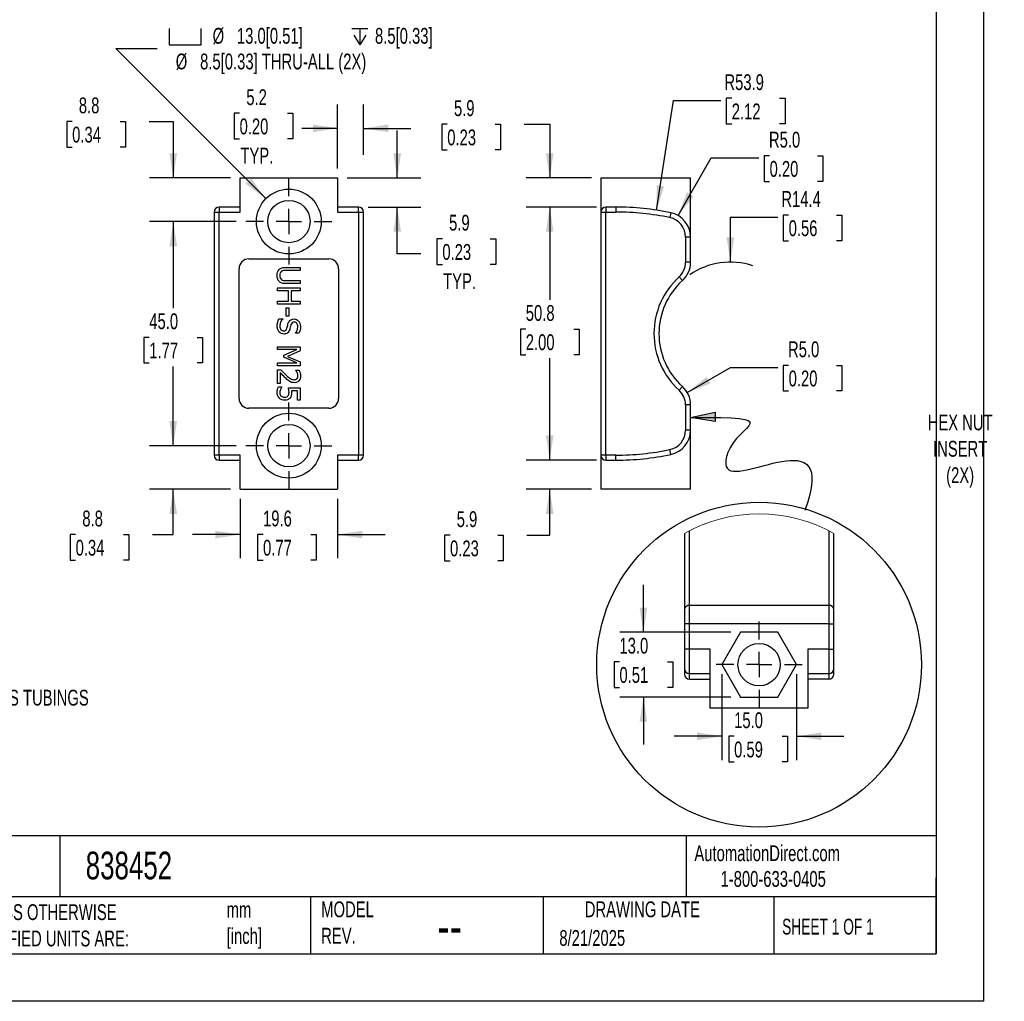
# Model space of a CAD drawing. Header units: millimetres. Extents: x 0 to 423, y 0 to 324.
# Tile 3 of 4: x 226 to 423, y 0 to 197. Entities that reach past the tile are written whole.
import ezdxf

# ---------------------------------------------------------------- set-up
doc = ezdxf.new("R2010")
doc.units = ezdxf.units.MM
doc.header["$LTSCALE"] = 1.5
doc.linetypes.add('CENTERX2', pattern=[20.32, 12.7, -2.54, 2.54, -2.54])
doc.layers.add('CENTER', color=40, linetype='CENTERX2')
doc.layers.add('DIMENSIONS', color=140, linetype='Continuous', lineweight=25)
doc.layers.add('TEXT', color=140, linetype='Continuous', lineweight=25)
doc.styles.add('SLDTEXTSTYLE0', font='TXT', dxfattribs={"width": 0.7})
doc.styles.add('SLDTEXTSTYLE1', font='TXT', dxfattribs={"width": 0.65})
doc.dimstyles.new('SLDDIMSTYLE0', dxfattribs={"dimtxt": 3.237012, "dimasz": 4.953, "dimexe": 0, "dimexo": 0.0625, "dimgap": 0.809253, "dimtad": 0, "dimtih": 1, "dimtoh": 1, "dimdec": 1, "dimrnd": 1e-09, "dimzin": 4, "dimdsep": 46, "dimtxsty": 'SLDTEXTSTYLE0', "dimsah": 1, "dimcen": 0.09, "dimadec": 0, "dimazin": 1, "dimtfac": 1, "dimtdec": 1, "dimtmove": 0, "dimatfit": 0, "dimfxl": 0, "dimfrac": 2, "dimtolj": 1, "dimtzin": 12, "dimarcsym": 0})
doc.dimstyles.new('SLDDIMSTYLE1', dxfattribs={"dimtxt": 3.237012, "dimasz": 4.953, "dimexe": 0, "dimexo": 0.0625, "dimgap": 0.809253, "dimtad": 0, "dimtih": 1, "dimtoh": 1, "dimdec": 1, "dimrnd": 1e-09, "dimzin": 12, "dimdsep": 46, "dimtxsty": 'SLDTEXTSTYLE0', "dimsah": 1, "dimcen": 0.09, "dimadec": 0, "dimazin": 3, "dimtfac": 1, "dimtdec": 1, "dimtmove": 0, "dimatfit": 0, "dimfxl": 0, "dimfrac": 2, "dimtolj": 1, "dimtzin": 12, "dimarcsym": 0})
doc.dimstyles.new('SLDDIMSTYLE2', dxfattribs={"dimtxt": 3.237012, "dimasz": 4.953, "dimexe": 0, "dimexo": 0.0625, "dimgap": 0.809253, "dimtad": 0, "dimtih": 1, "dimtoh": 1, "dimdec": 1, "dimrnd": 1e-09, "dimzin": 4, "dimdsep": 46, "dimtxsty": 'SLDTEXTSTYLE0', "dimsah": 1, "dimcen": 0.09, "dimadec": 0, "dimazin": 1, "dimtfac": 1, "dimtdec": 1, "dimtofl": 0, "dimtmove": 0, "dimatfit": 3, "dimfxl": 0, "dimfrac": 2, "dimtolj": 1, "dimtzin": 12, "dimarcsym": 0})
doc.dimstyles.new('SLDDIMSTYLE3', dxfattribs={"dimtxt": 3.237012, "dimasz": 4.953, "dimexe": 0, "dimexo": 0.0625, "dimgap": 0.809253, "dimtad": 0, "dimtih": 1, "dimtoh": 1, "dimdec": 1, "dimrnd": 1e-09, "dimzin": 12, "dimdsep": 46, "dimtxsty": 'SLDTEXTSTYLE0', "dimsah": 1, "dimcen": 0, "dimadec": 0, "dimazin": 3, "dimtfac": 1, "dimtdec": 1, "dimtofl": 0, "dimtmove": 0, "dimatfit": 3, "dimfxl": 0, "dimfrac": 2, "dimtolj": 1, "dimtzin": 12, "dimarcsym": 0})
doc.dimstyles.new('SLDDIMSTYLE4', dxfattribs={"dimtxt": 3.237012, "dimasz": 4.953, "dimexe": 0, "dimexo": 0.0625, "dimgap": 0.809253, "dimtad": 0, "dimtih": 1, "dimtoh": 1, "dimdec": 1, "dimrnd": 1e-09, "dimzin": 12, "dimdsep": 46, "dimtxsty": 'SLDTEXTSTYLE0', "dimsah": 1, "dimcen": 0, "dimadec": 0, "dimazin": 3, "dimtfac": 1, "dimtdec": 1, "dimtofl": 0, "dimtmove": 0, "dimatfit": 3, "dimfxl": 0, "dimfrac": 2, "dimtolj": 1, "dimtzin": 12, "dimarcsym": 0})
doc.dimstyles.new('SLDDIMSTYLE5', dxfattribs={"dimtxt": 3.237012, "dimasz": 4.953, "dimexe": 0, "dimexo": 0.0625, "dimgap": 0.809253, "dimtad": 0, "dimtih": 1, "dimtoh": 1, "dimdec": 1, "dimrnd": 1e-09, "dimzin": 4, "dimdsep": 46, "dimtxsty": 'SLDTEXTSTYLE0', "dimsah": 1, "dimcen": 0, "dimadec": 0, "dimazin": 1, "dimtfac": 1, "dimtdec": 1, "dimtofl": 0, "dimtmove": 0, "dimatfit": 3, "dimfxl": 0, "dimfrac": 2, "dimtolj": 1, "dimtzin": 12, "dimarcsym": 0})
doc.dimstyles.new('SLDDIMSTYLE6', dxfattribs={"dimtxt": 3.237012, "dimasz": 4.953, "dimexe": 0, "dimexo": 0.0625, "dimgap": 0.809253, "dimtad": 0, "dimtih": 1, "dimtoh": 1, "dimdec": 1, "dimrnd": 1e-09, "dimzin": 12, "dimdsep": 46, "dimtxsty": 'SLDTEXTSTYLE0', "dimsah": 1, "dimcen": 0.09, "dimadec": 0, "dimazin": 3, "dimtfac": 1, "dimtdec": 1, "dimtofl": 0, "dimtmove": 0, "dimatfit": 3, "dimfxl": 0, "dimfrac": 2, "dimtolj": 1, "dimtzin": 12, "dimarcsym": 0})

# ---------------------------------------------------------------- blocks, each defined once
blk = doc.blocks.new('_D_8')
at = {"layer": 'DIMENSIONS'}
for p, q in [((269.8, 100.87), (269.8, 88.93)), ((289.4, 100.87), (289.4, 88.93)), ((269.8, 93.69), (260.27, 93.69)), ((274.42, 93.69), (273.33, 93.69)), ((273.33, 93.69), (273.33, 88.55)), ((284.04, 93.69), (285.12, 93.69)), ((285.12, 93.69), (285.12, 88.55)), ((289.4, 93.69), (298.92, 93.69)), ((273.33, 88.55), (274.42, 88.55)), ((285.12, 88.55), (284.04, 88.55))]:
    blk.add_line(p, q, dxfattribs=at)
for points in [[(269.8, 93.69), (264.85, 94.46), (264.85, 92.93)], [(289.4, 93.69), (294.35, 92.93), (294.35, 94.46)]]:
    blk.add_solid(points, dxfattribs=at)
at = {"layer": 'DIMENSIONS', "char_height": 3.175, "attachment_point": 1, "style": 'SLDTEXTSTYLE0'}
for s, insert in [('19.6', (274.42, 98.51)), ('0.77', (274.42, 92.64))]:
    blk.add_mtext(s, dxfattribs=dict(at, insert=insert))
blk = doc.blocks.new('_D_9')
at = {"layer": 'DIMENSIONS'}
for p, q in [((256.39, 111.53), (256.39, 121.05)), ((269.05, 111.53), (251.62, 111.53)), ((267.89, 102.78), (251.62, 102.78)), ((256.39, 93.69), (256.39, 102.78)), ((236.78, 93.69), (235.69, 93.69)), ((235.69, 93.69), (235.69, 88.55)), ((246.4, 93.69), (247.49, 93.69)), ((247.49, 93.69), (247.49, 88.55)), ((252.23, 93.69), (256.39, 93.69)), ((235.69, 88.55), (236.78, 88.55)), ((247.49, 88.55), (246.4, 88.55))]:
    blk.add_line(p, q, dxfattribs=at)
for points in [[(256.39, 111.53), (257.15, 116.48), (255.62, 116.48)], [(256.39, 102.78), (255.62, 97.83), (257.15, 97.83)]]:
    blk.add_solid(points, dxfattribs=at)
at = {"layer": 'DIMENSIONS', "char_height": 3.175, "attachment_point": 1, "style": 'SLDTEXTSTYLE0'}
for s, insert in [('8.8', (238.13, 98.51)), ('0.34', (236.78, 92.64))]:
    blk.add_mtext(s, dxfattribs=dict(at, insert=insert))
blk = doc.blocks.new('_D_10')
at = {"layer": 'DIMENSIONS'}
for p, q in [((269.05, 156.53), (251.62, 156.53)), ((256.39, 156.53), (256.39, 139.15)), ((251.58, 133.28), (250.49, 133.28)), ((250.49, 133.28), (250.49, 128.14)), ((261.2, 133.28), (262.28, 133.28)), ((262.28, 133.28), (262.28, 128.14)), ((250.49, 128.14), (251.58, 128.14)), ((256.39, 111.53), (256.39, 127.41)), ((262.28, 128.14), (261.2, 128.14)), ((269.05, 111.53), (251.62, 111.53))]:
    blk.add_line(p, q, dxfattribs=at)
for points in [[(256.39, 156.53), (255.62, 151.58), (257.15, 151.58)], [(256.39, 111.53), (257.15, 116.48), (255.62, 116.48)]]:
    blk.add_solid(points, dxfattribs=at)
at = {"layer": 'DIMENSIONS', "char_height": 3.175, "attachment_point": 1, "style": 'SLDTEXTSTYLE0'}
for s, insert in [('45.0', (251.58, 138.1)), ('1.77', (251.58, 132.23))]:
    blk.add_mtext(s, dxfattribs=dict(at, insert=insert))
blk = doc.blocks.new('_D_11')
at = {"layer": 'DIMENSIONS'}
for p, q in [((236.09, 176.61), (235, 176.61)), ((235, 176.61), (235, 171.47)), ((245.71, 176.61), (246.79, 176.61)), ((246.79, 176.61), (246.79, 171.47)), ((251.54, 176.61), (256.39, 176.61)), ((256.39, 176.61), (256.39, 165.28)), ((235, 171.47), (236.09, 171.47)), ((246.79, 171.47), (245.71, 171.47)), ((267.89, 165.28), (251.62, 165.28)), ((269.05, 156.53), (251.62, 156.53)), ((256.39, 156.53), (256.39, 147))]:
    blk.add_line(p, q, dxfattribs=at)
for points in [[(256.39, 165.28), (257.15, 170.23), (255.62, 170.23)], [(256.39, 156.53), (255.62, 151.58), (257.15, 151.58)]]:
    blk.add_solid(points, dxfattribs=at)
at = {"layer": 'DIMENSIONS', "char_height": 3.175, "attachment_point": 1, "style": 'SLDTEXTSTYLE0'}
for s, insert in [('8.8', (237.43, 181.43)), ('0.34', (236.09, 175.56))]:
    blk.add_mtext(s, dxfattribs=dict(at, insert=insert))
blk = doc.blocks.new('_D_12')
at = {"layer": 'DIMENSIONS'}
for p, q in [((289.4, 167.18), (289.4, 179.99)), ((294.6, 169.93), (294.6, 179.99)), ((269.71, 178.26), (268.62, 178.26)), ((268.62, 178.26), (268.62, 173.11)), ((279.33, 178.26), (280.42, 178.26)), ((280.42, 178.26), (280.42, 173.11)), ((289.4, 175.23), (282.23, 175.23)), ((294.6, 175.23), (304.12, 175.23)), ((268.62, 173.11), (269.71, 173.11)), ((280.42, 173.11), (279.33, 173.11))]:
    blk.add_line(p, q, dxfattribs=at)
for points in [[(289.4, 175.23), (284.45, 175.99), (284.45, 174.47)], [(294.6, 175.23), (299.55, 174.47), (299.55, 175.99)]]:
    blk.add_solid(points, dxfattribs=at)
at = {"layer": 'DIMENSIONS', "char_height": 3.175, "attachment_point": 1, "style": 'SLDTEXTSTYLE0'}
for s, insert in [('5.2', (271.06, 183.07)), ('0.20', (269.71, 177.2)), ('TYP.', (269.87, 171.34))]:
    blk.add_mtext(s, dxfattribs=dict(at, insert=insert))
blk = doc.blocks.new('_D_13')
at = {"layer": 'DIMENSIONS'}
for p, q in [((301.37, 165.28), (301.37, 174.8)), ((291.3, 165.28), (306.14, 165.28)), ((295.5, 159.43), (306.14, 159.43)), ((301.37, 150.03), (301.37, 159.43)), ((310.43, 153.06), (309.34, 153.06)), ((309.34, 153.06), (309.34, 147.92)), ((320.05, 153.06), (321.14, 153.06)), ((321.14, 153.06), (321.14, 147.92)), ((306.08, 150.03), (301.37, 150.03)), ((309.34, 147.92), (310.43, 147.92)), ((321.14, 147.92), (320.05, 147.92))]:
    blk.add_line(p, q, dxfattribs=at)
for points in [[(301.37, 165.28), (302.14, 170.23), (300.61, 170.23)], [(301.37, 159.43), (300.61, 154.48), (302.14, 154.48)]]:
    blk.add_solid(points, dxfattribs=at)
at = {"layer": 'DIMENSIONS', "char_height": 3.175, "attachment_point": 1, "style": 'SLDTEXTSTYLE0'}
for s, insert in [('5.9', (311.78, 157.88)), ('0.23', (310.43, 152.01)), ('TYP.', (310.58, 146.14))]:
    blk.add_mtext(s, dxfattribs=dict(at, insert=insert))
blk = doc.blocks.new('SW_SYMBOL_HOLE_SPOT')
at = {"layer": 'DIMENSIONS', "color": 0}
for p, q in [((0, 1312.5), (0, 112.5)), ((2400, 112.5), (2400, 1312.5)), ((0, 112.5), (2400, 112.5))]:
    blk.add_line(p, q, dxfattribs=at)
blk = doc.blocks.new('SW_SYMBOL_HOLE_DEPTH')
at = {"layer": 'DIMENSIONS', "color": 0}
for p, q in [((0, 1312.5), (1200, 1312.5)), ((150, 832.5), (600, 112.5)), ((600, 1312.5), (600, 112.5)), ((1050, 832.5), (600, 112.5))]:
    blk.add_line(p, q, dxfattribs=at)
blk = doc.blocks.new('_D_14')
at = {"layer": 'DIMENSIONS'}
for p, q in [((275, 161.13), (244.83, 191.29)), ((244.83, 191.29), (253.17, 191.29))]:
    blk.add_line(p, q, dxfattribs=at)
blk.add_solid([(275, 161.13), (272.04, 165.17), (270.96, 164.09)], dxfattribs=at)
at = {"layer": 'DIMENSIONS', "xscale": 0.002688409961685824, "yscale": 0.002688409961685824, "zscale": 0.002688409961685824}
for name, p in [('SW_SYMBOL_HOLE_SPOT', (255.55, 191.72)), ('SW_SYMBOL_HOLE_DEPTH', (292.27, 191.72))]:
    blk.add_blockref(name, p, dxfattribs=at)
at = {"layer": 'DIMENSIONS', "char_height": 3.175, "attachment_point": 1, "style": 'SLDTEXTSTYLE0'}
for s, insert in [('%%c', (264.3, 195.39)), ('13.0[0.51]', (269.18, 195.39)), ('8.5[0.33]', (296.9, 195.39)), ('%%c', (256.89, 190.24)), ('8.5[0.33] THRU-ALL (2X)', (261.78, 190.24))]:
    blk.add_mtext(s, dxfattribs=dict(at, insert=insert))
blk = doc.blocks.new('SW_CENTERMARKSYMBOL_3')
at = {"layer": 'CENTER', "color": 0}
for p, q in [((0, 5.08), (0, 8.64)), ((0, 0), (0, 2.54)), ((-5.08, 0), (-8.64, 0)), ((0, 0), (-2.54, 0)), ((0, 0), (0, -2.54)), ((0, 0), (2.54, 0)), ((5.08, 0), (8.64, 0)), ((0, -5.08), (0, -8.64))]:
    blk.add_line(p, q, dxfattribs=at)
blk = doc.blocks.new('SW_CENTERMARKSYMBOL_4')
at = {"layer": 'CENTER', "color": 0}
for p, q in [((0, 5.08), (0, 8.64)), ((0, 0), (0, 2.54)), ((-5.08, 0), (-8.64, 0)), ((0, 0), (-2.54, 0)), ((0, 0), (0, -2.54)), ((0, 0), (2.54, 0)), ((5.08, 0), (8.64, 0)), ((0, -5.08), (0, -8.64))]:
    blk.add_line(p, q, dxfattribs=at)
blk = doc.blocks.new('_D_15')
at = {"layer": 'DIMENSIONS'}
for p, q in [((353.46, 158.8), (356.84, 180.82)), ((356.84, 180.82), (366.37, 180.82)), ((368.54, 181.27), (367.45, 181.27)), ((367.45, 181.27), (367.45, 176.13)), ((378.16, 181.27), (379.25, 181.27)), ((379.25, 181.27), (379.25, 176.13)), ((367.45, 176.13), (368.54, 176.13)), ((379.25, 176.13), (378.16, 176.13))]:
    blk.add_line(p, q, dxfattribs=at)
blk.add_solid([(353.46, 158.8), (354.96, 163.58), (353.46, 163.81)], dxfattribs=at)
at = {"layer": 'DIMENSIONS', "char_height": 3.175, "attachment_point": 1, "style": 'SLDTEXTSTYLE0'}
for s, insert in [('R53.9', (367.07, 186.09)), ('2.12', (368.54, 180.22))]:
    blk.add_mtext(s, dxfattribs=dict(at, insert=insert))
blk = doc.blocks.new('_D_16')
at = {"layer": 'DIMENSIONS'}
for p, q in [((357.77, 157.73), (364.44, 169.28)), ((364.44, 169.28), (373.97, 169.28)), ((376.14, 169.73), (375.05, 169.73)), ((375.05, 169.73), (375.05, 164.59)), ((385.76, 169.73), (386.85, 169.73)), ((386.85, 169.73), (386.85, 164.59)), ((375.05, 164.59), (376.14, 164.59)), ((386.85, 164.59), (385.76, 164.59))]:
    blk.add_line(p, q, dxfattribs=at)
blk.add_solid([(357.77, 157.73), (360.91, 161.63), (359.59, 162.4)], dxfattribs=at)
at = {"layer": 'DIMENSIONS', "char_height": 3.175, "attachment_point": 1, "style": 'SLDTEXTSTYLE0'}
for s, insert in [('R5.0', (376.01, 174.55)), ('0.20', (376.14, 168.68))]:
    blk.add_mtext(s, dxfattribs=dict(at, insert=insert))
blk = doc.blocks.new('_D_17')
at = {"layer": 'DIMENSIONS'}
for p, q in [((368.27, 148.38), (368.27, 157.37)), ((368.27, 157.37), (377.8, 157.37)), ((379.97, 157.83), (378.88, 157.83)), ((378.88, 157.83), (378.88, 152.68)), ((389.59, 157.83), (390.68, 157.83)), ((390.68, 157.83), (390.68, 152.68)), ((378.88, 152.68), (379.97, 152.68)), ((390.68, 152.68), (389.59, 152.68))]:
    blk.add_line(p, q, dxfattribs=at)
blk.add_arc((368.27, 134.03), 14.35, 71.6399, 124.6469, dxfattribs=at)
blk.add_solid([(368.27, 148.38), (369.03, 153.33), (367.51, 153.33)], dxfattribs=at)
at = {"layer": 'DIMENSIONS', "char_height": 3.175, "attachment_point": 1, "style": 'SLDTEXTSTYLE0'}
for s, insert in [('R14.4', (378.5, 162.64)), ('0.56', (379.97, 156.77))]:
    blk.add_mtext(s, dxfattribs=dict(at, insert=insert))
blk = doc.blocks.new('_D_18')
at = {"layer": 'DIMENSIONS'}
for p, q in [((359.6, 122.2), (368.27, 127.2)), ((368.27, 127.2), (377.8, 127.2)), ((379.97, 127.66), (378.88, 127.66)), ((378.88, 127.66), (378.88, 122.51)), ((389.59, 127.66), (390.68, 127.66)), ((390.68, 127.66), (390.68, 122.51)), ((378.88, 122.51), (379.97, 122.51)), ((390.68, 122.51), (389.59, 122.51))]:
    blk.add_line(p, q, dxfattribs=at)
blk.add_solid([(359.6, 122.2), (364.27, 124.01), (363.51, 125.33)], dxfattribs=at)
at = {"layer": 'DIMENSIONS', "char_height": 3.175, "attachment_point": 1, "style": 'SLDTEXTSTYLE0'}
for s, insert in [('R5.0', (379.84, 132.47)), ('0.20', (379.97, 126.61))]:
    blk.add_mtext(s, dxfattribs=dict(at, insert=insert))
blk = doc.blocks.new('_D_19')
at = {"layer": 'DIMENSIONS'}
for p, q in [((331.99, 108.63), (331.99, 118.15)), ((341.37, 108.63), (327.23, 108.63)), ((340.37, 102.78), (327.23, 102.78)), ((331.99, 93.56), (331.99, 102.78)), ((311.97, 93.56), (310.88, 93.56)), ((310.88, 93.56), (310.88, 88.41)), ((321.59, 93.56), (322.67, 93.56)), ((322.67, 93.56), (322.67, 88.41)), ((327.42, 93.56), (331.99, 93.56)), ((310.88, 88.41), (311.97, 88.41)), ((322.67, 88.41), (321.59, 88.41))]:
    blk.add_line(p, q, dxfattribs=at)
for points in [[(331.99, 108.63), (332.75, 113.58), (331.23, 113.58)], [(331.99, 102.78), (331.23, 97.83), (332.75, 97.83)]]:
    blk.add_solid(points, dxfattribs=at)
at = {"layer": 'DIMENSIONS', "char_height": 3.175, "attachment_point": 1, "style": 'SLDTEXTSTYLE0'}
for s, insert in [('5.9', (313.31, 98.37)), ('0.23', (311.97, 92.5))]:
    blk.add_mtext(s, dxfattribs=dict(at, insert=insert))
blk = doc.blocks.new('_D_20')
at = {"layer": 'DIMENSIONS'}
for p, q in [((341.37, 159.43), (327.23, 159.43)), ((331.99, 159.43), (331.99, 140.81)), ((327.18, 134.94), (326.09, 134.94)), ((326.09, 134.94), (326.09, 129.8)), ((336.8, 134.94), (337.89, 134.94)), ((337.89, 134.94), (337.89, 129.8)), ((326.09, 129.8), (327.18, 129.8)), ((331.99, 108.63), (331.99, 129.08)), ((337.89, 129.8), (336.8, 129.8)), ((341.37, 108.63), (327.23, 108.63))]:
    blk.add_line(p, q, dxfattribs=at)
for points in [[(331.99, 159.43), (331.23, 154.48), (332.75, 154.48)], [(331.99, 108.63), (332.75, 113.58), (331.23, 113.58)]]:
    blk.add_solid(points, dxfattribs=at)
at = {"layer": 'DIMENSIONS', "char_height": 3.175, "attachment_point": 1, "style": 'SLDTEXTSTYLE0'}
for s, insert in [('50.8', (327.18, 139.76)), ('2.00', (327.18, 133.89))]:
    blk.add_mtext(s, dxfattribs=dict(at, insert=insert))
blk = doc.blocks.new('_D_21')
at = {"layer": 'DIMENSIONS'}
for p, q in [((311.41, 176.06), (310.33, 176.06)), ((310.33, 176.06), (310.33, 170.91)), ((321.03, 176.06), (322.12, 176.06)), ((322.12, 176.06), (322.12, 170.91)), ((326.87, 176.06), (331.99, 176.06)), ((331.99, 176.06), (331.99, 165.28)), ((310.33, 170.91), (311.41, 170.91)), ((322.12, 170.91), (321.03, 170.91)), ((340.37, 165.28), (327.23, 165.28)), ((341.37, 159.43), (327.23, 159.43)), ((331.99, 159.43), (331.99, 149.9))]:
    blk.add_line(p, q, dxfattribs=at)
for points in [[(331.99, 165.28), (332.75, 170.23), (331.23, 170.23)], [(331.99, 159.43), (331.23, 154.48), (332.75, 154.48)]]:
    blk.add_solid(points, dxfattribs=at)
at = {"layer": 'DIMENSIONS', "char_height": 3.175, "attachment_point": 1, "style": 'SLDTEXTSTYLE0'}
for s, insert in [('5.9', (312.76, 180.87)), ('0.23', (311.41, 175))]:
    blk.add_mtext(s, dxfattribs=dict(at, insert=insert))
blk = doc.blocks.new('_D_37')
at = {"layer": 'DIMENSIONS'}
for p, q in [((366.54, 65.67), (366.54, 48.43)), ((381.55, 65.67), (381.55, 48.43)), ((366.54, 53.2), (357.01, 53.2)), ((369.02, 53.2), (367.94, 53.2)), ((367.94, 53.2), (367.94, 48.05)), ((378.64, 53.2), (379.73, 53.2)), ((379.73, 53.2), (379.73, 48.05)), ((381.55, 53.2), (391.07, 53.2)), ((367.94, 48.05), (369.02, 48.05)), ((379.73, 48.05), (378.64, 48.05))]:
    blk.add_line(p, q, dxfattribs=at)
for points in [[(366.54, 53.2), (361.58, 53.96), (361.58, 52.43)], [(381.55, 53.2), (386.5, 52.43), (386.5, 53.96)]]:
    blk.add_solid(points, dxfattribs=at)
at = {"layer": 'DIMENSIONS', "char_height": 3.175, "attachment_point": 1, "style": 'SLDTEXTSTYLE0'}
for s, insert in [('15.0', (369.02, 58.01)), ('0.59', (369.02, 52.14))]:
    blk.add_mtext(s, dxfattribs=dict(at, insert=insert))
blk = doc.blocks.new('_D_38')
at = {"layer": 'DIMENSIONS'}
for p, q in [((350.8, 74.08), (350.8, 83.6)), ((368.39, 74.08), (346.04, 74.08)), ((345.99, 68.15), (344.9, 68.15)), ((344.9, 68.15), (344.9, 63)), ((355.61, 68.15), (356.69, 68.15)), ((356.69, 68.15), (356.69, 63)), ((344.9, 63), (345.99, 63)), ((356.69, 63), (355.61, 63)), ((368.39, 61.08), (346.04, 61.08)), ((350.8, 61.08), (350.8, 51.55))]:
    blk.add_line(p, q, dxfattribs=at)
for points in [[(350.8, 74.08), (351.56, 79.03), (350.04, 79.03)], [(350.8, 61.08), (350.04, 56.12), (351.56, 56.12)]]:
    blk.add_solid(points, dxfattribs=at)
at = {"layer": 'DIMENSIONS', "char_height": 3.175, "attachment_point": 1, "style": 'SLDTEXTSTYLE0'}
for s, insert in [('13.0', (345.99, 72.97)), ('0.51', (345.99, 67.1))]:
    blk.add_mtext(s, dxfattribs=dict(at, insert=insert))
blk = doc.blocks.new('SW_CENTERMARKSYMBOL_9')
at = {"layer": 'CENTER', "color": 0}
for p, q in [((0, 5.08), (0, 8.64)), ((0, 0), (0, 2.54)), ((-5.08, 0), (-8.64, 0)), ((0, 0), (-2.54, 0)), ((0, 0), (0, -2.54)), ((0, 0), (2.54, 0)), ((5.08, 0), (8.64, 0)), ((0, -5.08), (0, -8.64))]:
    blk.add_line(p, q, dxfattribs=at)

msp = doc.modelspace()

# ---------------------------------------------------------------- hatches: boundary and pattern name
at = {"layer": 'DIMENSIONS'}
h = msp.add_hatch(color=256, dxfattribs=at)
edge = h.paths.add_edge_path(flags=0)
edge.add_line((365.22, 118.23), (360.27, 117.18))
edge.add_spline(control_points=[(360.27, 117.18), (362.19, 117.2), (363.83, 117.2), (365.22, 117.19)], knot_values=[0, 0, 0, 0, 0.042726, 0.042726, 0.042726, 0.042726], weights=[1, 1, 1, 1], degree=3, periodic=0)
edge.add_line((365.22, 117.19), (365.22, 118.23))
h = msp.add_hatch(color=256, dxfattribs=at)
edge = h.paths.add_edge_path(flags=0)
edge.add_spline(control_points=[(365.22, 117.19), (363.83, 117.2), (362.19, 117.2), (360.27, 117.18)], knot_values=[0.957274, 0.957274, 0.957274, 0.957274, 1, 1, 1, 1], weights=[1, 1, 1, 1], degree=3, periodic=0)
edge.add_line((360.27, 117.18), (365.22, 116.4))
edge.add_line((365.22, 116.4), (365.22, 117.19))

# ---------------------------------------------------------------- linework, layer by layer
at = {"color": 7, "linetype": 'Continuous'}
for p, q in [((419.1, 323.85), (419.1, 0)), ((419.1, 0), (0, 0))]:
    msp.add_line(p, q, dxfattribs=at)
for p, q in [((269.8, 158.43), (269.8, 165.28)), ((269.8, 165.28), (289.4, 165.28)), ((289.4, 165.28), (289.4, 158.43)), ((342.27, 165.28), (360.27, 165.28)), ((342.27, 165.28), (342.27, 158.43)), ((360.27, 153.4), (360.27, 165.28)), ((264.6, 158.43), (264.6, 109.63)), ((264.6, 158.43), (265.6, 158.43)), ((265.6, 159.43), (265.6, 158.43)), ((269.8, 159.43), (265.6, 159.43)), ((265.6, 109.63), (265.6, 158.43)), ((265.6, 158.43), (269.8, 158.43)), ((293.6, 159.43), (289.4, 159.43)), ((289.4, 158.43), (293.6, 158.43)), ((293.6, 158.43), (293.6, 159.43)), ((293.6, 158.43), (293.6, 109.63)), ((293.6, 158.43), (294.6, 158.43)), ((294.6, 109.63), (294.6, 158.43)), ((342.27, 158.43), (342.27, 109.63)), ((342.27, 158.43), (343.27, 158.43)), ((345.27, 159.43), (343.27, 159.43)), ((343.27, 159.43), (343.27, 158.43)), ((343.27, 109.63), (343.27, 158.43)), ((343.27, 158.43), (345.27, 158.43)), ((345.27, 159.43), (345.27, 158.43)), ((356.29, 158.29), (356.09, 157.31)), ((359.27, 153.4), (359.27, 148.36)), ((360.27, 153.4), (359.27, 153.4)), ((360.27, 148.36), (360.27, 153.4)), ((271.6, 149.03), (287.6, 149.03)), ((360.27, 148.36), (359.27, 148.36)), ((269.6, 121.03), (269.6, 147.03)), ((279.04, 147.32), (281.85, 147.32)), ((281.85, 146.72), (279.04, 146.72)), ((281.85, 147.32), (281.85, 146.72)), ((289.6, 147.03), (289.6, 121.03)), ((279.03, 144.66), (281.85, 144.66)), ((281.85, 144.66), (281.85, 144.06)), ((358.63, 144.66), (357.96, 145.4)), ((277.35, 142.61), (277.35, 143.21)), ((277.35, 143.21), (281.85, 143.21)), ((279.55, 142.61), (277.35, 142.61)), ((281.85, 144.06), (279.04, 144.06)), ((279.55, 140.54), (279.55, 142.61)), ((281.85, 142.61), (280.08, 142.61)), ((280.08, 142.61), (280.08, 140.54)), ((281.85, 143.21), (281.85, 142.61)), ((277.35, 139.94), (277.35, 140.54)), ((277.35, 140.54), (279.55, 140.54)), ((280.08, 140.54), (281.85, 140.54)), ((281.85, 140.54), (281.85, 139.94)), ((281.85, 139.94), (277.35, 139.94)), ((279.05, 139.21), (279.59, 139.21)), ((279.05, 137.51), (279.05, 139.21)), ((279.59, 139.21), (279.59, 137.51)), ((277.62, 137), (278.37, 137)), ((278.37, 137), (278.37, 136.96)), ((279.59, 137.51), (279.05, 137.51)), ((280.92, 134.12), (280.92, 134.16)), ((281.64, 134.12), (280.92, 134.12)), ((277.35, 130.85), (277.35, 131.4)), ((277.35, 131.4), (281.85, 131.4)), ((281.23, 130.85), (277.35, 130.85)), ((278.59, 129.68), (281.23, 130.85)), ((281.85, 130.59), (279.34, 129.46)), ((281.85, 131.4), (281.85, 130.59)), ((278.59, 129.32), (278.59, 129.68)), ((281.23, 128.14), (278.59, 129.32)), ((279.34, 129.46), (281.85, 128.38)), ((277.35, 127.55), (277.35, 128.14)), ((277.35, 128.14), (281.23, 128.14)), ((281.85, 127.55), (277.35, 127.55)), ((277.35, 123.99), (277.35, 126.76)), ((277.35, 126.76), (277.99, 126.76)), ((281.03, 126.63), (281.03, 126.67)), ((281.03, 126.67), (281.67, 126.67)), ((281.85, 128.38), (281.85, 127.55)), ((277.87, 126.2), (277.87, 123.99)), ((277.87, 123.99), (277.35, 123.99)), ((277.51, 123.34), (278.15, 123.34)), ((278.15, 123.34), (278.15, 123.29)), ((279.53, 123.15), (281.85, 123.15)), ((281.85, 123.15), (281.85, 120.68)), ((358.63, 123.4), (357.96, 122.66)), ((281.32, 122.57), (280.12, 122.57)), ((281.32, 120.68), (281.32, 122.57)), ((281.85, 120.68), (281.32, 120.68)), ((287.6, 119.03), (271.6, 119.03)), ((359.27, 119.7), (359.27, 114.66)), ((360.27, 119.7), (359.27, 119.7)), ((360.27, 114.66), (360.27, 119.7)), ((360.27, 114.66), (359.27, 114.66)), ((360.27, 102.78), (360.27, 114.66)), ((356.29, 109.77), (356.09, 110.75)), ((265.6, 109.63), (264.6, 109.63)), ((269.8, 109.63), (265.6, 109.63)), ((265.6, 109.63), (265.6, 108.63)), ((269.8, 102.78), (269.8, 109.63)), ((293.6, 109.63), (289.4, 109.63)), ((289.4, 109.63), (289.4, 102.78)), ((293.6, 108.63), (293.6, 109.63)), ((294.6, 109.63), (293.6, 109.63)), ((343.27, 109.63), (342.27, 109.63)), ((342.27, 109.63), (342.27, 102.78)), ((345.27, 109.63), (343.27, 109.63)), ((343.27, 109.63), (343.27, 108.63)), ((345.27, 108.63), (345.27, 109.63)), ((265.6, 108.63), (269.8, 108.63)), ((289.4, 108.63), (293.6, 108.63)), ((343.27, 108.63), (345.27, 108.63)), ((269.8, 102.78), (289.4, 102.78)), ((360.27, 102.78), (342.27, 102.78)), ((359.04, 93.87), (359.04, 78.71)), ((360.04, 79.45), (360.04, 94.42)), ((388.04, 94.42), (388.04, 79.45)), ((389.04, 78.71), (389.04, 93.87)), ((388.04, 79.45), (360.04, 79.45)), ((360.04, 75.74), (360.04, 79.45)), ((388.04, 79.45), (388.04, 75.74)), ((359.04, 78.71), (359.04, 75.74)), ((389.04, 75.74), (389.04, 78.71)), ((360.04, 75.74), (359.04, 75.74)), ((359.04, 75.74), (359.04, 70.71)), ((388.04, 75.74), (360.04, 75.74)), ((360.04, 70.71), (360.04, 75.74)), ((388.04, 75.74), (389.04, 75.74)), ((388.04, 75.74), (388.04, 70.71)), ((389.04, 70.71), (389.04, 75.74)), ((370.29, 74.08), (366.54, 67.58)), ((377.8, 74.08), (370.29, 74.08)), ((381.55, 67.58), (377.8, 74.08)), ((360.04, 70.71), (359.04, 70.71)), ((359.04, 70.71), (359.04, 66.79)), ((364.24, 70.71), (360.04, 70.71)), ((360.04, 65.81), (360.04, 70.71)), ((364.24, 58.83), (364.24, 70.71)), ((388.04, 70.71), (383.84, 70.71)), ((383.84, 70.71), (383.84, 58.83)), ((388.04, 70.71), (389.04, 70.71)), ((388.04, 70.71), (388.04, 65.81)), ((389.04, 66.79), (389.04, 70.71)), ((366.54, 67.58), (370.29, 61.08)), ((377.8, 61.08), (381.55, 67.58)), ((359.04, 66.79), (359.04, 65.68)), ((360.04, 65.81), (364.24, 65.81)), ((360.04, 64.68), (360.04, 65.81)), ((383.84, 65.81), (388.04, 65.81)), ((388.04, 65.81), (388.04, 64.68)), ((389.04, 65.68), (389.04, 66.79)), ((360.04, 64.68), (364.24, 64.68)), ((388.04, 64.68), (383.84, 64.68)), ((370.29, 61.08), (377.8, 61.08)), ((383.84, 58.83), (364.24, 58.83))]:
    msp.add_line(p, q)
for centre, radius in [((279.6, 156.53), 6.5), ((279.6, 156.53), 4.25), ((279.6, 111.53), 6.5), ((279.6, 111.53), 4.25), ((374.04, 67.58), 4.25)]:
    msp.add_circle(centre, radius)
for centre, radius, start, end in [((265.6, 158.43), 1, 90, 180), ((293.6, 158.43), 1, 0, 90), ((343.27, 158.43), 1, 90, 180), ((345.27, 105.53), 53.9, 78.1998, 90), ((345.27, 105.53), 52.9, 78.1998, 90), ((355.27, 153.4), 5, 0, 78.1998), ((355.27, 153.4), 4, 0, 78.1998), ((271.6, 147.03), 2, 90, 180), ((287.6, 147.03), 2, 0, 90), ((355.27, 148.36), 4, 312.2088, 0), ((355.27, 148.36), 5, 312.2088, 0), ((368.27, 134.03), 15.35, 132.2088, 227.7912), ((368.27, 134.03), 14.35, 132.2088, 227.7912), ((355.27, 119.7), 4, 0, 47.7912), ((355.27, 119.7), 5, 0, 47.7912), ((271.6, 121.03), 2, 180, 270), ((287.6, 121.03), 2, 270, 0), ((355.27, 114.66), 4, 281.8002, 0), ((355.27, 114.66), 5, 281.8002, 0), ((345.27, 162.53), 52.9, 270, 281.8002), ((265.6, 109.63), 1, 180, 270), ((293.6, 109.63), 1, 270, 0), ((343.27, 109.63), 1, 180, 270), ((345.27, 162.53), 53.9, 270, 281.8002), ((359.93, 78.55), 0.9, 82.7986, 170.2562), ((388.16, 78.55), 0.9, 9.7438, 97.2014), ((360.03, 66.8), 0.99, 180.6183, 270.6054), ((360.04, 65.68), 1, 180, 270), ((388.05, 66.8), 0.99, 269.3946, 359.3817), ((388.04, 65.68), 1, 270, 0)]:
    msp.add_arc(centre, radius, start, end)
at = {"color": 7, "linetype": 'Continuous', "lineweight": 18}
msp.add_arc((374.04, 67.58), 30.28, 60.3008, 119.6992, dxfattribs=at)
for points in [[(277.25, 145.69), (277.25, 146.22), (277.39, 146.61), (277.67, 146.89)], [(278.13, 146.53), (277.89, 146.37), (277.77, 146.09), (277.77, 145.69)], [(279.43, 135.94), (279.51, 136.25), (279.63, 136.49), (279.83, 136.68)], [(279.83, 136.68), (280.03, 136.86), (280.29, 136.97), (280.64, 136.97)], [(281.93, 135.46), (281.93, 134.95), (281.83, 134.5), (281.64, 134.12)], [(280.68, 124.78), (280.93, 124.78), (281.12, 124.87), (281.24, 125.01)], [(281.24, 125.01), (281.36, 125.15), (281.42, 125.33), (281.42, 125.56)], [(281.42, 125.56), (281.42, 125.77), (281.36, 126), (281.28, 126.2)], [(280.71, 124.17), (280.35, 124.17), (280.06, 124.26), (279.81, 124.41)], [(278.05, 121.5), (278.23, 121.35), (278.46, 121.27), (278.78, 121.27)], [(280.12, 122.57), (280.14, 122.43), (280.15, 122.28), (280.15, 122.16)]]:
    msp.add_open_spline(points, degree=3)
for points in [[(277.67, 146.89), (277.83, 147.05), (278.01, 147.16), (278.45, 147.29), (278.72, 147.32), (279.04, 147.32)], [(279.04, 146.72), (278.83, 146.72), (278.66, 146.71), (278.38, 146.66), (278.25, 146.61), (278.13, 146.53)], [(277.67, 144.49), (277.53, 144.64), (277.43, 144.8), (277.29, 145.18), (277.25, 145.42), (277.25, 145.69)], [(279.04, 144.06), (278.73, 144.06), (278.46, 144.1), (278.01, 144.22), (277.82, 144.33), (277.67, 144.49)], [(277.77, 145.69), (277.77, 145.51), (277.8, 145.34), (277.92, 145.05), (278.01, 144.94), (278.13, 144.86)], [(278.13, 144.86), (278.25, 144.78), (278.38, 144.73), (278.65, 144.68), (278.83, 144.66), (279.03, 144.66)], [(277.27, 135.53), (277.27, 135.85), (277.3, 136.13), (277.44, 136.59), (277.52, 136.8), (277.62, 137)], [(278.37, 136.96), (278.19, 136.76), (278.04, 136.54), (277.84, 136.04), (277.79, 135.8), (277.79, 135.57)], [(280.64, 136.97), (281.01, 136.97), (281.31, 136.83), (281.81, 136.26), (281.93, 135.9), (281.93, 135.46)], [(277.68, 134.35), (277.55, 134.5), (277.45, 134.66), (277.3, 135.02), (277.27, 135.25), (277.27, 135.53)], [(277.79, 135.57), (277.79, 135.24), (277.86, 134.99), (278.13, 134.65), (278.31, 134.57), (278.54, 134.57)], [(278.54, 134.57), (278.72, 134.57), (278.86, 134.61), (279.09, 134.79), (279.17, 134.93), (279.23, 135.12)], [(279.77, 134.84), (279.67, 134.53), (279.53, 134.3), (279.15, 134.02), (278.91, 133.95), (278.63, 133.95)], [(279.23, 135.12), (279.27, 135.26), (279.3, 135.39), (279.35, 135.62), (279.39, 135.76), (279.43, 135.94)], [(280, 135.76), (279.97, 135.63), (279.93, 135.48), (279.84, 135.11), (279.8, 134.96), (279.77, 134.84)], [(280.7, 136.35), (280.51, 136.35), (280.36, 136.3), (280.14, 136.1), (280.06, 135.95), (280, 135.76)], [(281.41, 135.42), (281.41, 135.7), (281.35, 135.92), (281.09, 136.26), (280.92, 136.35), (280.7, 136.35)], [(280.92, 134.16), (281.05, 134.31), (281.17, 134.49), (281.36, 134.94), (281.41, 135.17), (281.41, 135.42)], [(278.63, 133.95), (278.46, 133.95), (278.28, 133.98), (277.94, 134.12), (277.8, 134.22), (277.68, 134.35)], [(277.99, 126.76), (278.18, 126.56), (278.36, 126.37), (278.7, 126.02), (278.88, 125.84), (279.07, 125.67)], [(281.28, 126.2), (281.25, 126.28), (281.21, 126.36), (281.11, 126.52), (281.07, 126.58), (281.03, 126.63)], [(281.67, 126.67), (281.74, 126.54), (281.8, 126.37), (281.91, 125.92), (281.94, 125.71), (281.94, 125.51)], [(279.04, 125.01), (278.83, 125.2), (278.62, 125.41), (278.18, 125.87), (278, 126.06), (277.87, 126.2)], [(279.81, 124.41), (279.68, 124.48), (279.55, 124.57), (279.29, 124.78), (279.16, 124.89), (279.04, 125.01)], [(279.07, 125.67), (279.45, 125.33), (279.75, 125.1), (280.2, 124.85), (280.43, 124.78), (280.68, 124.78)], [(281.94, 125.51), (281.94, 125.09), (281.83, 124.76), (281.39, 124.29), (281.09, 124.17), (280.71, 124.17)], [(277.25, 122.16), (277.25, 122.37), (277.28, 122.58), (277.37, 123), (277.43, 123.18), (277.51, 123.34)], [(277.91, 122.81), (277.87, 122.69), (277.83, 122.58), (277.79, 122.38), (277.78, 122.27), (277.78, 122.15)], [(278.15, 123.29), (278.11, 123.25), (278.08, 123.18), (277.99, 123.01), (277.95, 122.91), (277.91, 122.81)], [(279.64, 122.26), (279.64, 122.43), (279.63, 122.59), (279.58, 122.92), (279.55, 123.05), (279.53, 123.15)], [(277.7, 121.05), (277.56, 121.18), (277.45, 121.34), (277.29, 121.71), (277.25, 121.93), (277.25, 122.16)], [(278.78, 120.66), (278.56, 120.66), (278.36, 120.69), (277.99, 120.83), (277.83, 120.93), (277.7, 121.05)], [(277.78, 122.15), (277.78, 122.03), (277.8, 121.91), (277.89, 121.68), (277.96, 121.58), (278.05, 121.5)], [(278.78, 121.27), (278.94, 121.27), (279.07, 121.29), (279.28, 121.38), (279.36, 121.44), (279.43, 121.52)], [(279.87, 121.12), (279.75, 120.97), (279.61, 120.86), (279.27, 120.7), (279.05, 120.66), (278.78, 120.66)], [(279.43, 121.52), (279.51, 121.61), (279.56, 121.72), (279.62, 121.97), (279.64, 122.11), (279.64, 122.26)], [(280.15, 122.16), (280.15, 121.93), (280.13, 121.74), (280.05, 121.42), (279.98, 121.27), (279.87, 121.12)]]:
    msp.add_open_spline(points, degree=3, knots=[0, 0, 0, 0, 0.5, 0.5, 1, 1, 1, 1])
at = {"layer": 'DIMENSIONS'}
for p, q in [((360.27, 117.18), (365.22, 118.23)), ((365.22, 116.4), (360.27, 117.18)), ((365.22, 118.23), (365.22, 116.4))]:
    msp.add_line(p, q, dxfattribs=at)
msp.add_circle((374.04, 67.58), 32.6, dxfattribs=at)
msp.add_open_spline([(360.27, 117.18), (379.92, 117.38), (368.32, 115.81), (366.14, 100.47), (390.26, 117.77), (383.23, 98.55)], degree=3, knots=[0, 0, 0, 0, 0.436932, 0.506095, 1, 1, 1, 1], dxfattribs=at)
at = {"layer": 'TEXT'}
for p, q in [((409.57, 314.32), (409.57, 9.52)), ((409.57, 33.19), (9.52, 33.19)), ((233.64, 33.19), (233.64, 20.95)), ((359.36, 33.19), (359.36, 20.95)), ((409.57, 9.52), (409.57, 24.77)), ((409.57, 20.95), (9.52, 20.95)), ((283.95, 20.95), (283.95, 9.52)), ((330.7, 20.95), (330.7, 9.52)), ((377.02, 20.95), (377.02, 9.52)), ((9.52, 9.52), (409.57, 9.52))]:
    msp.add_line(p, q, dxfattribs=at)

# ---------------------------------------------------------------- block references
at = {"layer": 'CENTER'}
for name, p in [('SW_CENTERMARKSYMBOL_4', (279.6, 156.53)), ('SW_CENTERMARKSYMBOL_3', (279.6, 111.53)), ('SW_CENTERMARKSYMBOL_9', (374.04, 67.58))]:
    msp.add_blockref(name, p, dxfattribs=at)

# ---------------------------------------------------------------- texts
at = {"color": 179, "linetype": 'Continuous', "lineweight": 18, "char_height": 3.175, "attachment_point": 1, "style": 'SLDTEXTSTYLE0'}
for s, insert in [('AutomationDirect.com', (361.04, 31.31)), ('1-800-633-0405', (366.29, 26.16))]:
    msp.add_mtext(s, dxfattribs=dict(at, insert=insert))
at = {"layer": 'DIMENSIONS', "char_height": 3.175, "style": 'SLDTEXTSTYLE0'}
for s, insert, attachment_point in [('HEX NUT^JINSERT^J(2X)', (414.41, 117.79), 2), ('NOTE: PACKAGE OF 5 FOR USE WITH EWL-PAB AND EWT-PA SERIES TUBINGS', (125.81, 62.54), 1)]:
    msp.add_mtext(s, dxfattribs=dict(at, insert=insert, attachment_point=attachment_point))
at = {"layer": 'TEXT'}
for s, insert, char_height, attachment_point, style in [('838452', (238.81, 30.04), 5.556, 1, 'SLDTEXTSTYLE0'), ('MODEL ^JREV.', (286.1, 20.05), 3.175, 1, 'SLDTEXTSTYLE0'), ('DRAWING DATE', (350.59, 20.05), 3.175, 2, 'SLDTEXTSTYLE0'), ('UNLESS OTHERWISE ^JSPECIFIED UNITS ARE:', (214.3, 19.49), 3.175, 1, 'SLDTEXTSTYLE0'), ('mm^J[inch]', (267.1, 19.99), 3.175, 1, 'SLDTEXTSTYLE0'), ('SHEET 1 OF 1', (378.66, 16.58), 3.175, 1, 'SLDTEXTSTYLE1'), ('--', (309.45, 19.1), 7.937, 1, 'SLDTEXTSTYLE0'), ('8/21/2025', (333.92, 14.31), 3.175, 1, 'SLDTEXTSTYLE0')]:
    msp.add_mtext(s, dxfattribs=dict(at, insert=insert, char_height=char_height, attachment_point=attachment_point, style=style))

# ---------------------------------------------------------------- dimensions: what is measured, and where the dimension line sits
at = {"layer": 'DIMENSIONS'}
dim = msp.add_diameter_dim_2p(p1=(284.2, 151.93), p2=(275, 161.13), text='{\\fGDT;v}%%c13.0[0.51]{\\fGDT;x}8.5[0.33]\\P%%c8.5[0.33] THRU-ALL (2X)', dimstyle='SLDDIMSTYLE3', dxfattribs=at)
dim.commit()
dim.dimension.update_dxf_attribs({"geometry": '_D_14', "text_midpoint": (286.42, 191.29), "dimtype": 163})
for center, mpoint, dimstyle, picture, middle in [((345.27, 105.53), (353.46, 158.8), 'SLDDIMSTYLE4', '_D_15', (373.35, 180.82)), ((355.27, 153.4), (357.77, 157.73), 'SLDDIMSTYLE5', '_D_16', (380.95, 169.28)), ((368.27189331, 134.02888435), (368.27189331, 148.37888435), 'SLDDIMSTYLE4', '_D_17', (384.78042401, 157.36943442)), ((355.27, 119.7), (359.6, 122.2), 'SLDDIMSTYLE5', '_D_18', (384.78, 127.2))]:
    dim = msp.add_radius_dim(center=center, mpoint=mpoint, dimstyle=dimstyle, dxfattribs=at)
    dim.commit()
    dim.dimension.update_dxf_attribs({"geometry": picture, "text_midpoint": middle, "dimtype": 164})
for base, p1, p2, angle, picture, middle in [((289.4, 175.23), (294.6, 168.03), (289.4, 165.28), 0, '_D_12', (274.52, 175.23)), ((301.37442343, 165.27888435), (293.59967645, 159.42888435), (289.39967645, 165.27888435), 90, '_D_13', (301.37442343, 150.03299213))]:
    dim = msp.add_linear_dim(base=base, p1=p1, p2=p2, angle=angle, text='<>\\PTYP.', dimstyle='SLDDIMSTYLE1', dxfattribs=at)
    dim.commit()
    dim.dimension.update_dxf_attribs({"geometry": picture, "text_midpoint": middle, "dimtype": 160})
for base, p1, p2, angle, dimstyle, picture, middle in [((256.38680559, 165.27888435), (270.95967645, 156.52888435), (269.79967645, 165.27888435), 90, 'SLDDIMSTYLE1', '_D_11', (256.38680559, 176.61029251)), ((331.98993387, 165.27888435), (343.27189331, 159.42888435), (342.27189331, 165.27888435), 90, 'SLDDIMSTYLE1', '_D_21', (331.98993387, 176.05659876)), ((331.99, 159.43), (343.27, 108.63), (343.27, 159.43), 90, 'SLDDIMSTYLE6', '_D_20', (331.99, 134.94)), ((256.39, 156.53), (270.96, 111.53), (270.96, 156.53), 90, 'SLDDIMSTYLE2', '_D_10', (256.39, 133.28)), ((256.38680559, 102.77888435), (270.95967645, 111.52888435), (269.79967645, 102.77888435), 90, 'SLDDIMSTYLE1', '_D_9', (256.38680559, 93.69465225)), ((331.98993387, 102.77888435), (343.27189331, 108.62888435), (342.27189331, 102.77888435), 90, 'SLDDIMSTYLE1', '_D_19', (331.98993387, 93.55622881)), ((289.4, 93.69), (269.8, 102.78), (289.4, 102.78), 0, 'SLDDIMSTYLE1', '_D_8', (279.23, 93.69)), ((350.8, 74.08), (370.29, 61.08), (370.29, 74.08), 90, 'SLDDIMSTYLE0', '_D_38', (350.8, 68.15))]:
    dim = msp.add_linear_dim(base=base, p1=p1, p2=p2, angle=angle, dimstyle=dimstyle, dxfattribs=at)
    dim.commit()
    dim.dimension.update_dxf_attribs({"geometry": picture, "text_midpoint": middle, "dimtype": 160})
dim = msp.add_linear_dim(base=(381.55, 53.2), p1=(366.54, 67.58), p2=(381.55, 67.58), dimstyle='SLDDIMSTYLE0', dxfattribs=at)
dim.commit()
dim.dimension.update_dxf_attribs({"geometry": '_D_37', "text_midpoint": (373.83, 53.2), "dimtype": 160})

doc.saveas('drawing.dxf')
